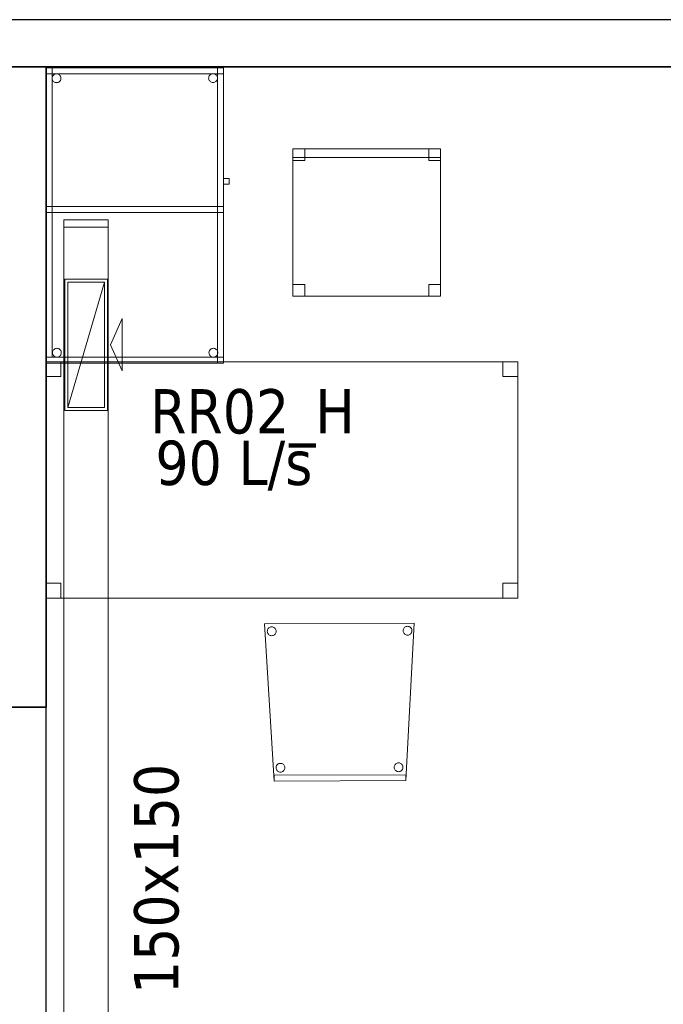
# Model space of a CAD drawing. Header units: metres. Extents: x 397.7 to 427.5, y 12.7 to 28.4.
# Tile 139 of 142: x 421.4 to 423.6, y 24.9 to 28.2. Entities that reach past the tile are written whole.
import ezdxf

# ---------------------------------------------------------------- set-up
doc = ezdxf.new("R2010")
doc.units = ezdxf.units.M
doc.layers.add('01_SUELOS', color=7, linetype='Continuous', lineweight=25, true_color=0x007f00)
for name, color, linetype, lineweight in [('02_MOBILIARIO', 7, 'Continuous', 18), ('A-DETL-____-MBND', 7, 'Continuous', 18), ('A-WALL-____-MCUT', 7, 'Continuous', 25), ('A-WALL-____-OTLN', 7, 'Continuous', 25), ('M-HVAC-CDFF-IDEN', 7, 'Continuous', 30), ('M-HVAC-CDFF-OTLN', 7, 'Continuous', 18), ('M-HVAC-DUCT-IDEN', 7, 'Continuous', 30), ('M-HVAC-DUCT-OTLN', 7, 'Continuous', 18)]:
    doc.layers.add(name, color=color, linetype=linetype, lineweight=lineweight)
doc.styles.add('Tahoma_2', font='tahoma.ttf', dxfattribs={"height": 0.15})

# ---------------------------------------------------------------- blocks, each defined once
blk = doc.blocks.new('Family - LONDR55-XX_ZZ-ARQ-CAA-M3D-Londres55-152793-05_CLI_AIRE_P2')
at = {"layer": '01_SUELOS', "color": 9, "true_color": 0xaad4aa}
for p, q in [((23.2098, 14.9476), (23.2098, 12.7788)), ((23.2098, 12.7788), (23.2098, 14.9476)), ((28.5137, 14.9476), (23.2098, 14.9476)), ((23.2098, 14.9476), (28.5137, 14.9476)), ((23.2098, 12.7788), (18.6298, 12.7788)), ((18.6298, 12.7788), (23.2098, 12.7788))]:
    blk.add_line(p, q, dxfattribs=at)
blk = doc.blocks.new('Family - Cadira confident_P2-152872-05_CLI_AIRE_P2')
at = {"layer": 'A-DETL-____-MBND', "color": 253, "true_color": 0xaaaaaa}
for p, q in [((0, 0.5325), (0.5065, 0.5347)), ((0.5065, 0.5347), (0, 0.5325)), ((0.5065, 0.5347), (0.4788, 0.0019)), ((0.4788, 0.0019), (0.5065, 0.5347)), ((0.0323, 0), (0, 0.5325)), ((0, 0.5325), (0.0323, 0)), ((0.0094, 0.5074), (0.0096, 0.51)), ((0.0096, 0.51), (0.0094, 0.5074)), ((0.0096, 0.5048), (0.0094, 0.5074)), ((0.0094, 0.5074), (0.0096, 0.5048)), ((0.0096, 0.51), (0.0103, 0.5125)), ((0.0103, 0.5125), (0.0096, 0.51)), ((0.0103, 0.5023), (0.0096, 0.5048)), ((0.0096, 0.5048), (0.0103, 0.5023)), ((0.0103, 0.5125), (0.0114, 0.5149)), ((0.0114, 0.5149), (0.0103, 0.5125)), ((0.0114, 0.5), (0.0103, 0.5023)), ((0.0103, 0.5023), (0.0114, 0.5)), ((0.0114, 0.5149), (0.0128, 0.517)), ((0.0128, 0.517), (0.0114, 0.5149)), ((0.0128, 0.517), (0.0147, 0.5189)), ((0.0147, 0.5189), (0.0128, 0.517)), ((0.0147, 0.5189), (0.0168, 0.5204)), ((0.0168, 0.5204), (0.0147, 0.5189)), ((0.0168, 0.5204), (0.0192, 0.5215)), ((0.0192, 0.5215), (0.0168, 0.5204)), ((0.0192, 0.5215), (0.0217, 0.5222)), ((0.0217, 0.5222), (0.0192, 0.5215)), ((0.0217, 0.5222), (0.0243, 0.5224)), ((0.0243, 0.5224), (0.0217, 0.5222)), ((0.0243, 0.5224), (0.0269, 0.5222)), ((0.0269, 0.5222), (0.0243, 0.5224)), ((0.0269, 0.5222), (0.0294, 0.5215)), ((0.0294, 0.5215), (0.0269, 0.5222)), ((0.0294, 0.5215), (0.0317, 0.5204)), ((0.0317, 0.5204), (0.0294, 0.5215)), ((0.0317, 0.5204), (0.0339, 0.519)), ((0.0339, 0.519), (0.0317, 0.5204)), ((0.0339, 0.519), (0.0357, 0.5171)), ((0.0357, 0.5171), (0.0339, 0.519)), ((0.0357, 0.5171), (0.0372, 0.515)), ((0.0372, 0.515), (0.0357, 0.5171)), ((0.0372, 0.515), (0.0383, 0.5127)), ((0.0383, 0.5127), (0.0372, 0.515)), ((0.0384, 0.5024), (0.0373, 0.5001)), ((0.0373, 0.5001), (0.0384, 0.5024)), ((0.0383, 0.5127), (0.039, 0.5101)), ((0.039, 0.5101), (0.0383, 0.5127)), ((0.0391, 0.505), (0.0384, 0.5024)), ((0.0384, 0.5024), (0.0391, 0.505)), ((0.039, 0.5101), (0.0393, 0.5075)), ((0.0393, 0.5075), (0.039, 0.5101)), ((0.0393, 0.5075), (0.0391, 0.505)), ((0.0391, 0.505), (0.0393, 0.5075)), ((0.4694, 0.5094), (0.4696, 0.512)), ((0.4696, 0.512), (0.4694, 0.5094)), ((0.4696, 0.5068), (0.4694, 0.5094)), ((0.4694, 0.5094), (0.4696, 0.5068)), ((0.4696, 0.512), (0.4703, 0.5145)), ((0.4703, 0.5145), (0.4696, 0.512)), ((0.4703, 0.5043), (0.4696, 0.5068)), ((0.4696, 0.5068), (0.4703, 0.5043)), ((0.4703, 0.5145), (0.4714, 0.5169)), ((0.4714, 0.5169), (0.4703, 0.5145)), ((0.4714, 0.502), (0.4703, 0.5043)), ((0.4703, 0.5043), (0.4714, 0.502)), ((0.4714, 0.5169), (0.4728, 0.519)), ((0.4728, 0.519), (0.4714, 0.5169)), ((0.4729, 0.4998), (0.4714, 0.502)), ((0.4714, 0.502), (0.4729, 0.4998)), ((0.4728, 0.519), (0.4747, 0.5209)), ((0.4747, 0.5209), (0.4728, 0.519)), ((0.4747, 0.5209), (0.4768, 0.5224)), ((0.4768, 0.5224), (0.4747, 0.5209)), ((0.4768, 0.5224), (0.4792, 0.5235)), ((0.4792, 0.5235), (0.4768, 0.5224)), ((0.4792, 0.5235), (0.4817, 0.5242)), ((0.4817, 0.5242), (0.4792, 0.5235)), ((0.4817, 0.5242), (0.4843, 0.5244)), ((0.4843, 0.5244), (0.4817, 0.5242)), ((0.4843, 0.5244), (0.4869, 0.5242)), ((0.4869, 0.5242), (0.4843, 0.5244)), ((0.4869, 0.5242), (0.4894, 0.5235)), ((0.4894, 0.5235), (0.4869, 0.5242)), ((0.4894, 0.5235), (0.4917, 0.5224)), ((0.4917, 0.5224), (0.4894, 0.5235)), ((0.4917, 0.5224), (0.4939, 0.521)), ((0.4939, 0.521), (0.4917, 0.5224)), ((0.4939, 0.521), (0.4957, 0.5191)), ((0.4957, 0.5191), (0.4939, 0.521)), ((0.4957, 0.5191), (0.4972, 0.517)), ((0.4972, 0.517), (0.4957, 0.5191)), ((0.4973, 0.5021), (0.4958, 0.4999)), ((0.4958, 0.4999), (0.4973, 0.5021)), ((0.4972, 0.517), (0.4983, 0.5146)), ((0.4983, 0.5146), (0.4972, 0.517)), ((0.4984, 0.5044), (0.4973, 0.5021)), ((0.4973, 0.5021), (0.4984, 0.5044)), ((0.4983, 0.5146), (0.499, 0.5121)), ((0.499, 0.5121), (0.4983, 0.5146)), ((0.4991, 0.5069), (0.4984, 0.5044)), ((0.4984, 0.5044), (0.4991, 0.5069)), ((0.499, 0.5121), (0.4993, 0.5095)), ((0.4993, 0.5095), (0.499, 0.5121)), ((0.4993, 0.5095), (0.4991, 0.5069)), ((0.4991, 0.5069), (0.4993, 0.5095)), ((0.0129, 0.4978), (0.0114, 0.5)), ((0.0114, 0.5), (0.0129, 0.4978)), ((0.0148, 0.496), (0.0129, 0.4978)), ((0.0129, 0.4978), (0.0148, 0.496)), ((0.0169, 0.4945), (0.0148, 0.496)), ((0.0148, 0.496), (0.0169, 0.4945)), ((0.0193, 0.4934), (0.0169, 0.4945)), ((0.0169, 0.4945), (0.0193, 0.4934)), ((0.0218, 0.4928), (0.0193, 0.4934)), ((0.0193, 0.4934), (0.0218, 0.4928)), ((0.0244, 0.4925), (0.0218, 0.4928)), ((0.0218, 0.4928), (0.0244, 0.4925)), ((0.027, 0.4928), (0.0244, 0.4925)), ((0.0244, 0.4925), (0.027, 0.4928)), ((0.0295, 0.4935), (0.027, 0.4928)), ((0.027, 0.4928), (0.0295, 0.4935)), ((0.0319, 0.4946), (0.0295, 0.4935)), ((0.0295, 0.4935), (0.0319, 0.4946)), ((0.034, 0.4961), (0.0319, 0.4946)), ((0.0319, 0.4946), (0.034, 0.4961)), ((0.0358, 0.4979), (0.034, 0.4961)), ((0.034, 0.4961), (0.0358, 0.4979)), ((0.0373, 0.5001), (0.0358, 0.4979)), ((0.0358, 0.4979), (0.0373, 0.5001)), ((0.4748, 0.498), (0.4729, 0.4998)), ((0.4729, 0.4998), (0.4748, 0.498)), ((0.4769, 0.4965), (0.4748, 0.498)), ((0.4748, 0.498), (0.4769, 0.4965)), ((0.4793, 0.4954), (0.4769, 0.4965)), ((0.4769, 0.4965), (0.4793, 0.4954)), ((0.4818, 0.4948), (0.4793, 0.4954)), ((0.4793, 0.4954), (0.4818, 0.4948)), ((0.4844, 0.4945), (0.4818, 0.4948)), ((0.4818, 0.4948), (0.4844, 0.4945)), ((0.487, 0.4948), (0.4844, 0.4945)), ((0.4844, 0.4945), (0.487, 0.4948)), ((0.4895, 0.4955), (0.487, 0.4948)), ((0.487, 0.4948), (0.4895, 0.4955)), ((0.4919, 0.4966), (0.4895, 0.4955)), ((0.4895, 0.4955), (0.4919, 0.4966)), ((0.494, 0.4981), (0.4919, 0.4966)), ((0.4919, 0.4966), (0.494, 0.4981)), ((0.4958, 0.4999), (0.494, 0.4981)), ((0.494, 0.4981), (0.4958, 0.4999)), ((0.039, 0.0451), (0.0393, 0.0477)), ((0.0393, 0.0477), (0.039, 0.0451)), ((0.0393, 0.0425), (0.039, 0.0451)), ((0.039, 0.0451), (0.0393, 0.0425)), ((0.0393, 0.0477), (0.0399, 0.0502)), ((0.0399, 0.0502), (0.0393, 0.0477)), ((0.04, 0.04), (0.0393, 0.0425)), ((0.0393, 0.0425), (0.04, 0.04)), ((0.0399, 0.0502), (0.041, 0.0526)), ((0.041, 0.0526), (0.0399, 0.0502)), ((0.0411, 0.0377), (0.04, 0.04)), ((0.04, 0.04), (0.0411, 0.0377)), ((0.041, 0.0526), (0.0425, 0.0548)), ((0.0425, 0.0548), (0.041, 0.0526)), ((0.0426, 0.0355), (0.0411, 0.0377)), ((0.0411, 0.0377), (0.0426, 0.0355)), ((0.0425, 0.0548), (0.0443, 0.0566)), ((0.0443, 0.0566), (0.0425, 0.0548)), ((0.0444, 0.0337), (0.0426, 0.0355)), ((0.0426, 0.0355), (0.0444, 0.0337)), ((0.0443, 0.0566), (0.0465, 0.0581)), ((0.0465, 0.0581), (0.0443, 0.0566)), ((0.0466, 0.0322), (0.0444, 0.0337)), ((0.0444, 0.0337), (0.0466, 0.0322)), ((0.0465, 0.0581), (0.0488, 0.0592)), ((0.0488, 0.0592), (0.0465, 0.0581)), ((0.0488, 0.0592), (0.0513, 0.0599)), ((0.0513, 0.0599), (0.0488, 0.0592)), ((0.0513, 0.0599), (0.0539, 0.0601)), ((0.0539, 0.0601), (0.0513, 0.0599)), ((0.0539, 0.0601), (0.0565, 0.0599)), ((0.0565, 0.0599), (0.0539, 0.0601)), ((0.0565, 0.0599), (0.059, 0.0593)), ((0.059, 0.0593), (0.0565, 0.0599)), ((0.059, 0.0593), (0.0614, 0.0582)), ((0.0614, 0.0582), (0.059, 0.0593)), ((0.0614, 0.0582), (0.0635, 0.0567)), ((0.0635, 0.0567), (0.0614, 0.0582)), ((0.0636, 0.0338), (0.0615, 0.0323)), ((0.0615, 0.0323), (0.0636, 0.0338)), ((0.0635, 0.0567), (0.0654, 0.0548)), ((0.0654, 0.0548), (0.0635, 0.0567)), ((0.0655, 0.0356), (0.0636, 0.0338)), ((0.0636, 0.0338), (0.0655, 0.0356)), ((0.0654, 0.0548), (0.0669, 0.0527)), ((0.0669, 0.0527), (0.0654, 0.0548)), ((0.067, 0.0378), (0.0655, 0.0356)), ((0.0655, 0.0356), (0.067, 0.0378)), ((0.0669, 0.0527), (0.068, 0.0504)), ((0.068, 0.0504), (0.0669, 0.0527)), ((0.068, 0.0401), (0.067, 0.0378)), ((0.067, 0.0378), (0.068, 0.0401)), ((0.068, 0.0504), (0.0687, 0.0479)), ((0.0687, 0.0479), (0.068, 0.0504)), ((0.0687, 0.0427), (0.068, 0.0401)), ((0.068, 0.0401), (0.0687, 0.0427)), ((0.0687, 0.0479), (0.0689, 0.0453)), ((0.0689, 0.0453), (0.0687, 0.0479)), ((0.0689, 0.0453), (0.0687, 0.0427)), ((0.0687, 0.0427), (0.0689, 0.0453)), ((0.439, 0.0469), (0.4393, 0.0495)), ((0.4393, 0.0495), (0.439, 0.0469)), ((0.4393, 0.0443), (0.439, 0.0469)), ((0.439, 0.0469), (0.4393, 0.0443)), ((0.4393, 0.0495), (0.4399, 0.052)), ((0.4399, 0.052), (0.4393, 0.0495)), ((0.44, 0.0418), (0.4393, 0.0443)), ((0.4393, 0.0443), (0.44, 0.0418)), ((0.4399, 0.052), (0.441, 0.0543)), ((0.441, 0.0543), (0.4399, 0.052)), ((0.4411, 0.0394), (0.44, 0.0418)), ((0.44, 0.0418), (0.4411, 0.0394)), ((0.441, 0.0543), (0.4425, 0.0565)), ((0.4425, 0.0565), (0.441, 0.0543)), ((0.4426, 0.0373), (0.4411, 0.0394)), ((0.4411, 0.0394), (0.4426, 0.0373)), ((0.4425, 0.0565), (0.4443, 0.0583)), ((0.4443, 0.0583), (0.4425, 0.0565)), ((0.4444, 0.0355), (0.4426, 0.0373)), ((0.4426, 0.0373), (0.4444, 0.0355)), ((0.4443, 0.0583), (0.4465, 0.0598)), ((0.4465, 0.0598), (0.4443, 0.0583)), ((0.4466, 0.034), (0.4444, 0.0355)), ((0.4444, 0.0355), (0.4466, 0.034)), ((0.4465, 0.0598), (0.4488, 0.061)), ((0.4488, 0.061), (0.4465, 0.0598)), ((0.4489, 0.0329), (0.4466, 0.034)), ((0.4466, 0.034), (0.4489, 0.0329)), ((0.4488, 0.061), (0.4513, 0.0616)), ((0.4513, 0.0616), (0.4488, 0.061)), ((0.4513, 0.0616), (0.4539, 0.0619)), ((0.4539, 0.0619), (0.4513, 0.0616)), ((0.4539, 0.0619), (0.4565, 0.0617)), ((0.4565, 0.0617), (0.4539, 0.0619)), ((0.4565, 0.0617), (0.459, 0.061)), ((0.459, 0.061), (0.4565, 0.0617)), ((0.459, 0.061), (0.4614, 0.0599)), ((0.4614, 0.0599), (0.459, 0.061)), ((0.4615, 0.034), (0.4591, 0.0329)), ((0.4591, 0.0329), (0.4615, 0.034)), ((0.4614, 0.0599), (0.4635, 0.0584)), ((0.4635, 0.0584), (0.4614, 0.0599)), ((0.4636, 0.0355), (0.4615, 0.034)), ((0.4615, 0.034), (0.4636, 0.0355)), ((0.4635, 0.0584), (0.4654, 0.0566)), ((0.4654, 0.0566), (0.4635, 0.0584)), ((0.4655, 0.0374), (0.4636, 0.0355)), ((0.4636, 0.0355), (0.4655, 0.0374)), ((0.4654, 0.0566), (0.4669, 0.0545)), ((0.4669, 0.0545), (0.4654, 0.0566)), ((0.4669, 0.0395), (0.4655, 0.0374)), ((0.4655, 0.0374), (0.4669, 0.0395)), ((0.4669, 0.0545), (0.468, 0.0521)), ((0.468, 0.0521), (0.4669, 0.0545)), ((0.468, 0.0419), (0.4669, 0.0395)), ((0.4669, 0.0395), (0.468, 0.0419)), ((0.468, 0.0521), (0.4687, 0.0496)), ((0.4687, 0.0496), (0.468, 0.0521)), ((0.4687, 0.0444), (0.468, 0.0419)), ((0.468, 0.0419), (0.4687, 0.0444)), ((0.4687, 0.0496), (0.4689, 0.047)), ((0.4689, 0.047), (0.4687, 0.0496)), ((0.4689, 0.047), (0.4687, 0.0444)), ((0.4687, 0.0444), (0.4689, 0.047)), ((0.0322, 0.02), (0.4787, 0.0219)), ((0.4787, 0.0219), (0.0322, 0.02)), ((0.0323, 0), (0.0322, 0.02)), ((0.0322, 0.02), (0.0323, 0)), ((0.4788, 0.0019), (0.0323, 0)), ((0.0323, 0), (0.4788, 0.0019)), ((0.4788, 0.0019), (0.0323, 0)), ((0.0323, 0), (0.4788, 0.0019)), ((0.0489, 0.0311), (0.0466, 0.0322)), ((0.0466, 0.0322), (0.0489, 0.0311)), ((0.0515, 0.0305), (0.0489, 0.0311)), ((0.0489, 0.0311), (0.0515, 0.0305)), ((0.054, 0.0303), (0.0515, 0.0305)), ((0.0515, 0.0305), (0.054, 0.0303)), ((0.0566, 0.0305), (0.054, 0.0303)), ((0.054, 0.0303), (0.0566, 0.0305)), ((0.0592, 0.0312), (0.0566, 0.0305)), ((0.0566, 0.0305), (0.0592, 0.0312)), ((0.0615, 0.0323), (0.0592, 0.0312)), ((0.0592, 0.0312), (0.0615, 0.0323)), ((0.4514, 0.0322), (0.4489, 0.0329)), ((0.4489, 0.0329), (0.4514, 0.0322)), ((0.454, 0.032), (0.4514, 0.0322)), ((0.4514, 0.0322), (0.454, 0.032)), ((0.4566, 0.0322), (0.454, 0.032)), ((0.454, 0.032), (0.4566, 0.0322)), ((0.4591, 0.0329), (0.4566, 0.0322)), ((0.4566, 0.0322), (0.4591, 0.0329)), ((0.4787, 0.0219), (0.4788, 0.0019)), ((0.4788, 0.0019), (0.4787, 0.0219))]:
    blk.add_line(p, q, dxfattribs=at)
blk = doc.blocks.new('Family - Taula 100X60_P2-152937-05_CLI_AIRE_P2')
at = {"layer": 'A-DETL-____-MBND', "color": 253, "true_color": 0xaaaaaa}
for p, q in [((0, 0), (0, 1)), ((0, 1), (0.58, 1)), ((0, 1), (0, 0)), ((0.58, 1), (0, 1)), ((0, 0.02), (0, 1)), ((0, 1), (0.02, 1)), ((0, 1), (0.02, 1)), ((0, 1), (0, 0.02)), ((0, 0.98), (0, 1)), ((0, 1), (0, 0.98)), ((0, 1), (0.6, 1)), ((0.6, 1), (0, 1)), ((0.6, 1), (0, 1)), ((0, 1), (0.6, 1)), ((0, 1), (0, 0)), ((0, 0), (0, 1)), ((0.6, 1), (0, 1)), ((0, 1), (0.6, 1)), ((0, 1), (0, 0)), ((0, 0), (0, 1)), ((0.6, 0.98), (0, 0.98)), ((0, 0.98), (0.6, 0.98)), ((0.02, 1), (0.02, 0.02)), ((0.02, 0.02), (0.02, 1)), ((0.02, 0.9647), (0.0203, 0.9673)), ((0.0203, 0.9673), (0.02, 0.9647)), ((0.0203, 0.9673), (0.0209, 0.9698)), ((0.0209, 0.9698), (0.0203, 0.9673)), ((0.0209, 0.9698), (0.022, 0.9722)), ((0.022, 0.9722), (0.0209, 0.9698)), ((0.022, 0.9722), (0.0235, 0.9743)), ((0.0235, 0.9743), (0.022, 0.9722)), ((0.0235, 0.9743), (0.0254, 0.9762)), ((0.0254, 0.9762), (0.0235, 0.9743)), ((0.0254, 0.9762), (0.0275, 0.9776)), ((0.0275, 0.9776), (0.0254, 0.9762)), ((0.0275, 0.9776), (0.0299, 0.9787)), ((0.0299, 0.9787), (0.0275, 0.9776)), ((0.0299, 0.9787), (0.0324, 0.9794)), ((0.0324, 0.9794), (0.0299, 0.9787)), ((0.0324, 0.9794), (0.035, 0.9796)), ((0.035, 0.9796), (0.0324, 0.9794)), ((0.035, 0.9796), (0.0376, 0.9794)), ((0.0376, 0.9794), (0.035, 0.9796)), ((0.0376, 0.9794), (0.0401, 0.9787)), ((0.0401, 0.9787), (0.0376, 0.9794)), ((0.0401, 0.9787), (0.0424, 0.9776)), ((0.0424, 0.9776), (0.0401, 0.9787)), ((0.0424, 0.9776), (0.0446, 0.9762)), ((0.0446, 0.9762), (0.0424, 0.9776)), ((0.0446, 0.9762), (0.0464, 0.9743)), ((0.0464, 0.9743), (0.0446, 0.9762)), ((0.0464, 0.9743), (0.0479, 0.9722)), ((0.0479, 0.9722), (0.0464, 0.9743)), ((0.0479, 0.9722), (0.049, 0.9698)), ((0.049, 0.9698), (0.0479, 0.9722)), ((0.049, 0.9698), (0.0497, 0.9673)), ((0.0497, 0.9673), (0.049, 0.9698)), ((0.0497, 0.9673), (0.0499, 0.9647)), ((0.0499, 0.9647), (0.0497, 0.9673)), ((0.5501, 0.965), (0.5503, 0.9676)), ((0.5503, 0.9676), (0.5501, 0.965)), ((0.5503, 0.9676), (0.551, 0.9702)), ((0.551, 0.9702), (0.5503, 0.9676)), ((0.551, 0.9702), (0.5521, 0.9725)), ((0.5521, 0.9725), (0.551, 0.9702)), ((0.5521, 0.9725), (0.5536, 0.9746)), ((0.5536, 0.9746), (0.5521, 0.9725)), ((0.5536, 0.9746), (0.5554, 0.9765)), ((0.5554, 0.9765), (0.5536, 0.9746)), ((0.5554, 0.9765), (0.5575, 0.978)), ((0.5575, 0.978), (0.5554, 0.9765)), ((0.5575, 0.978), (0.5599, 0.9791)), ((0.5599, 0.9791), (0.5575, 0.978)), ((0.5599, 0.9791), (0.5624, 0.9798)), ((0.5624, 0.9798), (0.5599, 0.9791)), ((0.5624, 0.9798), (0.565, 0.98)), ((0.565, 0.98), (0.5624, 0.9798)), ((0.565, 0.98), (0.5676, 0.9798)), ((0.5676, 0.9798), (0.565, 0.98)), ((0.5676, 0.9798), (0.5701, 0.9791)), ((0.5701, 0.9791), (0.5676, 0.9798)), ((0.5701, 0.9791), (0.5725, 0.978)), ((0.5725, 0.978), (0.5701, 0.9791)), ((0.5725, 0.978), (0.5746, 0.9765)), ((0.5746, 0.9765), (0.5725, 0.978)), ((0.5746, 0.9765), (0.5764, 0.9746)), ((0.5764, 0.9746), (0.5746, 0.9765)), ((0.5764, 0.9746), (0.5779, 0.9725)), ((0.5779, 0.9725), (0.5764, 0.9746)), ((0.5779, 0.9725), (0.579, 0.9702)), ((0.579, 0.9702), (0.5779, 0.9725)), ((0.579, 0.9702), (0.5797, 0.9676)), ((0.5797, 0.9676), (0.579, 0.9702)), ((0.5797, 0.9676), (0.5799, 0.965)), ((0.5799, 0.965), (0.5797, 0.9676)), ((0.58, 0.51), (0.58, 1)), ((0.58, 1), (0.6, 1)), ((0.58, 1), (0.6, 1)), ((0.58, 1), (0.58, 0.51)), ((0.58, 1), (0.58, 0)), ((0.58, 0), (0.58, 1)), ((0.6, 1), (0.6, 0.51)), ((0.6, 0.51), (0.6, 1)), ((0.6, 1), (0.6, 0.98)), ((0.6, 1), (0.6, 0.98)), ((0.6, 0), (0.6, 1)), ((0.6, 1), (0.6, 0)), ((0.6, 0), (0.6, 1)), ((0.6, 1), (0.6, 0)), ((0.0203, 0.9621), (0.02, 0.9647)), ((0.02, 0.9647), (0.0203, 0.9621)), ((0.0209, 0.9596), (0.0203, 0.9621)), ((0.0203, 0.9621), (0.0209, 0.9596)), ((0.022, 0.9572), (0.0209, 0.9596)), ((0.0209, 0.9596), (0.022, 0.9572)), ((0.0235, 0.9551), (0.022, 0.9572)), ((0.022, 0.9572), (0.0235, 0.9551)), ((0.0254, 0.9533), (0.0235, 0.9551)), ((0.0235, 0.9551), (0.0254, 0.9533)), ((0.0275, 0.9518), (0.0254, 0.9533)), ((0.0254, 0.9533), (0.0275, 0.9518)), ((0.0299, 0.9507), (0.0275, 0.9518)), ((0.0275, 0.9518), (0.0299, 0.9507)), ((0.0324, 0.95), (0.0299, 0.9507)), ((0.0299, 0.9507), (0.0324, 0.95)), ((0.035, 0.9498), (0.0324, 0.95)), ((0.0324, 0.95), (0.035, 0.9498)), ((0.0376, 0.95), (0.035, 0.9498)), ((0.035, 0.9498), (0.0376, 0.95)), ((0.0401, 0.9507), (0.0376, 0.95)), ((0.0376, 0.95), (0.0401, 0.9507)), ((0.0424, 0.9518), (0.0401, 0.9507)), ((0.0401, 0.9507), (0.0424, 0.9518)), ((0.0446, 0.9533), (0.0424, 0.9518)), ((0.0424, 0.9518), (0.0446, 0.9533)), ((0.0464, 0.9551), (0.0446, 0.9533)), ((0.0446, 0.9533), (0.0464, 0.9551)), ((0.0479, 0.9572), (0.0464, 0.9551)), ((0.0464, 0.9551), (0.0479, 0.9572)), ((0.049, 0.9596), (0.0479, 0.9572)), ((0.0479, 0.9572), (0.049, 0.9596)), ((0.0497, 0.9621), (0.049, 0.9596)), ((0.049, 0.9596), (0.0497, 0.9621)), ((0.0499, 0.9647), (0.0497, 0.9621)), ((0.0497, 0.9621), (0.0499, 0.9647)), ((0.5503, 0.9625), (0.5501, 0.965)), ((0.5501, 0.965), (0.5503, 0.9625)), ((0.551, 0.9599), (0.5503, 0.9625)), ((0.5503, 0.9625), (0.551, 0.9599)), ((0.5521, 0.9576), (0.551, 0.9599)), ((0.551, 0.9599), (0.5521, 0.9576)), ((0.5536, 0.9554), (0.5521, 0.9576)), ((0.5521, 0.9576), (0.5536, 0.9554)), ((0.5554, 0.9536), (0.5536, 0.9554)), ((0.5536, 0.9554), (0.5554, 0.9536)), ((0.5575, 0.9521), (0.5554, 0.9536)), ((0.5554, 0.9536), (0.5575, 0.9521)), ((0.5599, 0.951), (0.5575, 0.9521)), ((0.5575, 0.9521), (0.5599, 0.951)), ((0.5624, 0.9503), (0.5599, 0.951)), ((0.5599, 0.951), (0.5624, 0.9503)), ((0.565, 0.9501), (0.5624, 0.9503)), ((0.5624, 0.9503), (0.565, 0.9501)), ((0.5676, 0.9503), (0.565, 0.9501)), ((0.565, 0.9501), (0.5676, 0.9503)), ((0.5701, 0.951), (0.5676, 0.9503)), ((0.5676, 0.9503), (0.5701, 0.951)), ((0.5725, 0.9521), (0.5701, 0.951)), ((0.5701, 0.951), (0.5725, 0.9521)), ((0.5746, 0.9536), (0.5725, 0.9521)), ((0.5725, 0.9521), (0.5746, 0.9536)), ((0.5764, 0.9554), (0.5746, 0.9536)), ((0.5746, 0.9536), (0.5764, 0.9554)), ((0.5779, 0.9576), (0.5764, 0.9554)), ((0.5764, 0.9554), (0.5779, 0.9576)), ((0.579, 0.9599), (0.5779, 0.9576)), ((0.5779, 0.9576), (0.579, 0.9599)), ((0.5797, 0.9625), (0.579, 0.9599)), ((0.579, 0.9599), (0.5797, 0.9625)), ((0.5799, 0.965), (0.5797, 0.9625)), ((0.5797, 0.9625), (0.5799, 0.965)), ((0.6, 0.6056), (0.6, 0.6256)), ((0.6, 0.6256), (0.62, 0.6256)), ((0.6, 0.6256), (0.6, 0.6056)), ((0.62, 0.6256), (0.6, 0.6256)), ((0.62, 0.6056), (0.6, 0.6056)), ((0.6, 0.6056), (0.62, 0.6056)), ((0.62, 0.6256), (0.62, 0.6056)), ((0.62, 0.6056), (0.62, 0.6256)), ((0, 0.51), (0, 0.53)), ((0, 0.53), (0, 0.51)), ((0, 0.53), (0.6, 0.53)), ((0.6, 0.53), (0, 0.53)), ((0, 0.51), (0, 0.53)), ((0, 0.53), (0, 0.51)), ((0, 0.53), (0.58, 0.53)), ((0.58, 0.53), (0, 0.53)), ((0.6, 0.51), (0, 0.51)), ((0, 0.51), (0.6, 0.51)), ((0.58, 0.51), (0, 0.51)), ((0, 0.51), (0.58, 0.51)), ((0.58, 0.53), (0.58, 0.51)), ((0.58, 0.53), (0.58, 0.51)), ((0.6, 0.51), (0.58, 0.51)), ((0.58, 0.51), (0.6, 0.51)), ((0.6, 0.53), (0.6, 0.51)), ((0.6, 0.53), (0.6, 0.51)), ((0.0212, 0.035), (0.0215, 0.0376)), ((0.0215, 0.0376), (0.0212, 0.035)), ((0.0215, 0.0324), (0.0212, 0.035)), ((0.0212, 0.035), (0.0215, 0.0324)), ((0.0215, 0.0376), (0.0221, 0.0401)), ((0.0221, 0.0401), (0.0215, 0.0376)), ((0.0221, 0.0401), (0.0232, 0.0425)), ((0.0232, 0.0425), (0.0221, 0.0401)), ((0.0232, 0.0425), (0.0247, 0.0446)), ((0.0247, 0.0446), (0.0232, 0.0425)), ((0.0247, 0.0446), (0.0266, 0.0464)), ((0.0266, 0.0464), (0.0247, 0.0446)), ((0.0266, 0.0464), (0.0287, 0.0479)), ((0.0287, 0.0479), (0.0266, 0.0464)), ((0.0287, 0.0479), (0.0311, 0.049)), ((0.0311, 0.049), (0.0287, 0.0479)), ((0.0311, 0.049), (0.0336, 0.0497)), ((0.0336, 0.0497), (0.0311, 0.049)), ((0.0336, 0.0497), (0.0362, 0.0499)), ((0.0362, 0.0499), (0.0336, 0.0497)), ((0.0362, 0.0499), (0.0388, 0.0497)), ((0.0388, 0.0497), (0.0362, 0.0499)), ((0.0388, 0.0497), (0.0413, 0.049)), ((0.0413, 0.049), (0.0388, 0.0497)), ((0.0413, 0.049), (0.0436, 0.0479)), ((0.0436, 0.0479), (0.0413, 0.049)), ((0.0436, 0.0479), (0.0458, 0.0464)), ((0.0458, 0.0464), (0.0436, 0.0479)), ((0.0458, 0.0464), (0.0476, 0.0446)), ((0.0476, 0.0446), (0.0458, 0.0464)), ((0.0476, 0.0446), (0.0491, 0.0425)), ((0.0491, 0.0425), (0.0476, 0.0446)), ((0.0491, 0.0425), (0.0502, 0.0401)), ((0.0502, 0.0401), (0.0491, 0.0425)), ((0.0502, 0.0401), (0.0509, 0.0376)), ((0.0509, 0.0376), (0.0502, 0.0401)), ((0.0509, 0.0376), (0.0511, 0.035)), ((0.0511, 0.035), (0.0509, 0.0376)), ((0.0511, 0.035), (0.0509, 0.0324)), ((0.0509, 0.0324), (0.0511, 0.035)), ((0.5512, 0.035), (0.5515, 0.0376)), ((0.5515, 0.0376), (0.5512, 0.035)), ((0.5515, 0.0324), (0.5512, 0.035)), ((0.5512, 0.035), (0.5515, 0.0324)), ((0.5515, 0.0376), (0.5521, 0.0401)), ((0.5521, 0.0401), (0.5515, 0.0376)), ((0.5521, 0.0401), (0.5532, 0.0425)), ((0.5532, 0.0425), (0.5521, 0.0401)), ((0.5532, 0.0425), (0.5547, 0.0446)), ((0.5547, 0.0446), (0.5532, 0.0425)), ((0.5547, 0.0446), (0.5566, 0.0464)), ((0.5566, 0.0464), (0.5547, 0.0446)), ((0.5566, 0.0464), (0.5587, 0.0479)), ((0.5587, 0.0479), (0.5566, 0.0464)), ((0.5587, 0.0479), (0.5611, 0.049)), ((0.5611, 0.049), (0.5587, 0.0479)), ((0.5611, 0.049), (0.5636, 0.0497)), ((0.5636, 0.0497), (0.5611, 0.049)), ((0.5636, 0.0497), (0.5662, 0.0499)), ((0.5662, 0.0499), (0.5636, 0.0497)), ((0.5662, 0.0499), (0.5688, 0.0497)), ((0.5688, 0.0497), (0.5662, 0.0499)), ((0.5688, 0.0497), (0.5713, 0.049)), ((0.5713, 0.049), (0.5688, 0.0497)), ((0.5713, 0.049), (0.5736, 0.0479)), ((0.5736, 0.0479), (0.5713, 0.049)), ((0.5736, 0.0479), (0.5758, 0.0464)), ((0.5758, 0.0464), (0.5736, 0.0479)), ((0.5758, 0.0464), (0.5776, 0.0446)), ((0.5776, 0.0446), (0.5758, 0.0464)), ((0.5776, 0.0446), (0.5791, 0.0425)), ((0.5791, 0.0425), (0.5776, 0.0446)), ((0.5791, 0.0425), (0.5802, 0.0401)), ((0.5802, 0.0401), (0.5791, 0.0425)), ((0.5802, 0.0401), (0.5809, 0.0376)), ((0.5809, 0.0376), (0.5802, 0.0401)), ((0.5809, 0.0376), (0.5811, 0.035)), ((0.5811, 0.035), (0.5809, 0.0376)), ((0.5811, 0.035), (0.5809, 0.0324)), ((0.5809, 0.0324), (0.5811, 0.035)), ((0.02, 0.02), (0, 0.02)), ((0, 0.02), (0.02, 0.02)), ((0, 0), (0, 0.02)), ((0, 0.02), (0, 0)), ((0, 0.02), (0.6, 0.02)), ((0.6, 0.02), (0, 0.02)), ((0.58, 0), (0, 0)), ((0, 0), (0.58, 0)), ((0, 0), (0.6, 0)), ((0, 0), (0.6, 0)), ((0.6, 0), (0, 0)), ((0, 0), (0.6, 0)), ((0.6, 0), (0, 0)), ((0.0221, 0.0299), (0.0215, 0.0324)), ((0.0215, 0.0324), (0.0221, 0.0299)), ((0.0232, 0.0275), (0.0221, 0.0299)), ((0.0221, 0.0299), (0.0232, 0.0275)), ((0.0247, 0.0254), (0.0232, 0.0275)), ((0.0232, 0.0275), (0.0247, 0.0254)), ((0.0266, 0.0236), (0.0247, 0.0254)), ((0.0247, 0.0254), (0.0266, 0.0236)), ((0.0287, 0.0221), (0.0266, 0.0236)), ((0.0266, 0.0236), (0.0287, 0.0221)), ((0.0311, 0.021), (0.0287, 0.0221)), ((0.0287, 0.0221), (0.0311, 0.021)), ((0.0336, 0.0203), (0.0311, 0.021)), ((0.0311, 0.021), (0.0336, 0.0203)), ((0.0362, 0.0201), (0.0336, 0.0203)), ((0.0336, 0.0203), (0.0362, 0.0201)), ((0.0388, 0.0203), (0.0362, 0.0201)), ((0.0362, 0.0201), (0.0388, 0.0203)), ((0.0413, 0.021), (0.0388, 0.0203)), ((0.0388, 0.0203), (0.0413, 0.021)), ((0.0436, 0.0221), (0.0413, 0.021)), ((0.0413, 0.021), (0.0436, 0.0221)), ((0.0458, 0.0236), (0.0436, 0.0221)), ((0.0436, 0.0221), (0.0458, 0.0236)), ((0.0476, 0.0254), (0.0458, 0.0236)), ((0.0458, 0.0236), (0.0476, 0.0254)), ((0.0491, 0.0275), (0.0476, 0.0254)), ((0.0476, 0.0254), (0.0491, 0.0275)), ((0.0502, 0.0299), (0.0491, 0.0275)), ((0.0491, 0.0275), (0.0502, 0.0299)), ((0.0509, 0.0324), (0.0502, 0.0299)), ((0.0502, 0.0299), (0.0509, 0.0324)), ((0.5521, 0.0299), (0.5515, 0.0324)), ((0.5515, 0.0324), (0.5521, 0.0299)), ((0.5532, 0.0275), (0.5521, 0.0299)), ((0.5521, 0.0299), (0.5532, 0.0275)), ((0.5547, 0.0254), (0.5532, 0.0275)), ((0.5532, 0.0275), (0.5547, 0.0254)), ((0.5566, 0.0236), (0.5547, 0.0254)), ((0.5547, 0.0254), (0.5566, 0.0236)), ((0.5587, 0.0221), (0.5566, 0.0236)), ((0.5566, 0.0236), (0.5587, 0.0221)), ((0.5611, 0.021), (0.5587, 0.0221)), ((0.5587, 0.0221), (0.5611, 0.021)), ((0.5636, 0.0203), (0.5611, 0.021)), ((0.5611, 0.021), (0.5636, 0.0203)), ((0.5662, 0.0201), (0.5636, 0.0203)), ((0.5636, 0.0203), (0.5662, 0.0201)), ((0.5688, 0.0203), (0.5662, 0.0201)), ((0.5662, 0.0201), (0.5688, 0.0203)), ((0.5713, 0.021), (0.5688, 0.0203)), ((0.5688, 0.0203), (0.5713, 0.021)), ((0.5736, 0.0221), (0.5713, 0.021)), ((0.5713, 0.021), (0.5736, 0.0221)), ((0.5758, 0.0236), (0.5736, 0.0221)), ((0.5736, 0.0221), (0.5758, 0.0236)), ((0.5776, 0.0254), (0.5758, 0.0236)), ((0.5758, 0.0236), (0.5776, 0.0254)), ((0.5791, 0.0275), (0.5776, 0.0254)), ((0.5776, 0.0254), (0.5791, 0.0275)), ((0.5802, 0.0299), (0.5791, 0.0275)), ((0.5791, 0.0275), (0.5802, 0.0299)), ((0.5809, 0.0324), (0.5802, 0.0299)), ((0.5802, 0.0299), (0.5809, 0.0324)), ((0.6, 0.02), (0.6, 0)), ((0.6, 0.02), (0.6, 0)), ((0.6, 0), (0, 0))]:
    blk.add_line(p, q, dxfattribs=at)
blk = doc.blocks.new('Family - Cadira d_Oficina_P2-152950-05_CLI_AIRE_P2')
at = {"layer": 'A-DETL-____-MBND', "color": 253, "true_color": 0xaaaaaa}
for p, q in [((0, 0.47), (0, 0.5)), ((0, 0.5), (0.5, 0.5)), ((0.5, 0.5), (0, 0.5)), ((0, 0.5), (0, 0.47)), ((0, 0.46), (0, 0.5)), ((0, 0.5), (0.04, 0.5)), ((0.04, 0.5), (0, 0.5)), ((0, 0.5), (0, 0.46)), ((0, 0), (0, 0.5)), ((0, 0.5), (0.5, 0.5)), ((0.5, 0.5), (0, 0.5)), ((0, 0.5), (0, 0)), ((0.5, 0.47), (0, 0.47)), ((0, 0.47), (0.5, 0.47)), ((0.04, 0.5), (0.04, 0.46)), ((0.04, 0.46), (0.04, 0.5)), ((0.46, 0.46), (0.46, 0.5)), ((0.46, 0.5), (0.5, 0.5)), ((0.5, 0.5), (0.46, 0.5)), ((0.46, 0.5), (0.46, 0.46)), ((0.5, 0.5), (0.5, 0.46)), ((0.5, 0.46), (0.5, 0.5)), ((0.5, 0.5), (0.5, 0.47)), ((0.5, 0.47), (0.5, 0.5)), ((0.5, 0.5), (0.5, 0)), ((0.5, 0), (0.5, 0.5)), ((0.04, 0.46), (0, 0.46)), ((0, 0.46), (0.04, 0.46)), ((0.5, 0.46), (0.46, 0.46)), ((0.46, 0.46), (0.5, 0.46)), ((0, 0), (0, 0.04)), ((0, 0.04), (0.04, 0.04)), ((0.04, 0.04), (0, 0.04)), ((0, 0.04), (0, 0)), ((0.04, 0.04), (0.04, 0)), ((0.04, 0), (0.04, 0.04)), ((0.46, 0), (0.46, 0.04)), ((0.46, 0.04), (0.5, 0.04)), ((0.5, 0.04), (0.46, 0.04)), ((0.46, 0.04), (0.46, 0)), ((0.5, 0.04), (0.5, 0)), ((0.5, 0), (0.5, 0.04)), ((0.04, 0), (0, 0)), ((0, 0), (0.04, 0)), ((0.5, 0), (0, 0)), ((0, 0), (0.5, 0)), ((0.5, 0), (0.46, 0)), ((0.46, 0), (0.5, 0))]:
    blk.add_line(p, q, dxfattribs=at)
blk = doc.blocks.new('Family - Evans P2-153044-05_CLI_AIRE_P2')
at = {"layer": 'A-WALL-____-MCUT', "color": 253, "true_color": 0xaaaaaa}
for p, q in [((3.8635, 0.17), (0, 0.17)), ((0, 0.17), (0, 0)), ((3.8635, 0), (3.8635, 0.17)), ((0, 0), (3.8635, 0))]:
    blk.add_line(p, q, dxfattribs=at)
at = {"layer": 'A-WALL-____-OTLN', "color": 253, "true_color": 0xaaaaaa}
for p, q in [((3.8635, 0.17), (0, 0.17)), ((0, 0.17), (0, 0)), ((3.8635, 0), (3.8635, 0.17)), ((0, 0), (3.8635, 0))]:
    blk.add_line(p, q, dxfattribs=at)
at = {"layer": 'A-WALL-____-OTLN', "color": 253, "lineweight": 18, "true_color": 0xaaaaaa}
blk.add_line((0, 0), (3.8635, 0), dxfattribs=at)
blk = doc.blocks.new('Family - Taula 160X80_P2-153046-05_CLI_AIRE_P2')
at = {"layer": 'A-DETL-____-MBND', "color": 253, "true_color": 0xaaaaaa}
for p, q in [((0, 0.7501), (0, 0.8001)), ((0, 0.8001), (0.05, 0.8001)), ((0, 0.8001), (0, 0.7501)), ((0.05, 0.8001), (0, 0.8001)), ((0, 0), (0, 0.8001)), ((0, 0.8001), (1.5969, 0.8001)), ((0, 0.8001), (0, 0)), ((1.5969, 0.8001), (0, 0.8001)), ((0.05, 0.8001), (0.05, 0.7501)), ((0.05, 0.7501), (0.05, 0.8001)), ((1.5469, 0.7501), (1.5469, 0.8001)), ((1.5469, 0.8001), (1.5969, 0.8001)), ((1.5469, 0.8001), (1.5469, 0.7501)), ((1.5969, 0.8001), (1.5469, 0.8001)), ((1.5969, 0.8001), (1.5969, 0)), ((1.5969, 0), (1.5969, 0.8001)), ((1.5969, 0.8001), (1.5969, 0.7501)), ((1.5969, 0.7501), (1.5969, 0.8001)), ((0.05, 0.7501), (0, 0.7501)), ((0, 0.7501), (0.05, 0.7501)), ((1.5969, 0.7501), (1.5469, 0.7501)), ((1.5469, 0.7501), (1.5969, 0.7501)), ((0, 0), (0, 0.05)), ((0, 0.05), (0.05, 0.05)), ((0, 0.05), (0, 0)), ((0.05, 0.05), (0, 0.05)), ((0.05, 0.05), (0.05, 0)), ((0.05, 0), (0.05, 0.05)), ((1.5469, 0), (1.5469, 0.05)), ((1.5469, 0.05), (1.5969, 0.05)), ((1.5469, 0.05), (1.5469, 0)), ((1.5969, 0.05), (1.5469, 0.05)), ((1.5969, 0.05), (1.5969, 0)), ((1.5969, 0), (1.5969, 0.05)), ((0.05, 0), (0, 0)), ((0, 0), (0.05, 0)), ((1.5969, 0), (0, 0)), ((0, 0), (1.5969, 0)), ((1.5969, 0), (1.5469, 0)), ((1.5469, 0), (1.5969, 0))]:
    blk.add_line(p, q, dxfattribs=at)
blk = doc.blocks.new('Family - Evans P2-153127-05_CLI_AIRE_P2')
at = {"layer": 'A-WALL-____-MCUT', "color": 253, "true_color": 0xaaaaaa}
for p, q in [((25.5877, 0.16), (0.0332, 0.16)), ((0, 0), (25.556, 0))]:
    blk.add_line(p, q, dxfattribs=at)
at = {"layer": 'A-WALL-____-OTLN', "color": 253, "true_color": 0xaaaaaa}
for p, q in [((25.5877, 0.16), (0.0332, 0.16)), ((0, 0), (25.556, 0))]:
    blk.add_line(p, q, dxfattribs=at)
at = {"layer": 'A-WALL-____-OTLN', "color": 253, "lineweight": 18, "true_color": 0xaaaaaa}
blk.add_line((0, 0), (25.556, 0), dxfattribs=at)
blk = doc.blocks.new('LONDR55-XX_ZZ-ARQ-CAA-M3D-Londres55_ifc-1-05_CLI_AIRE_P2')
at = {"layer": '01_SUELOS', "color": 253, "lineweight": 18, "true_color": 0xaaaaaa}
blk.add_blockref('Family - LONDR55-XX_ZZ-ARQ-CAA-M3D-Londres55-152793-05_CLI_AIRE_P2', (398.2971, 13.1206), dxfattribs=at)
at = {"layer": '02_MOBILIARIO', "color": 253, "lineweight": 18, "true_color": 0xaaaaaa}
for name, p in [('Family - Taula 100X60_P2-152937-05_CLI_AIRE_P2', (421.507, 27.0652)), ('Family - Cadira d_Oficina_P2-152950-05_CLI_AIRE_P2', (422.3427, 27.2913)), ('Family - Taula 160X80_P2-153046-05_CLI_AIRE_P2', (421.507, 26.2692)), ('Family - Cadira confident_P2-152872-05_CLI_AIRE_P2', (422.2464, 25.6489))]:
    blk.add_blockref(name, p, dxfattribs=at)
at = {"layer": 'A-WALL-____-OTLN', "color": 253, "lineweight": 18, "true_color": 0xaaaaaa}
for name, p, rotation in [('Family - Evans P2-153127-05_CLI_AIRE_P2', (426.8464, 28.2282), 180), ('Family - Evans P2-153044-05_CLI_AIRE_P2', (421.507, 24.2048), 90)]:
    blk.add_blockref(name, p, dxfattribs=dict(at, rotation=rotation))
blk = doc.blocks.new('ZYR_03_06_04_01 Reixa Sostre Retorn - RR02_H-479512-05_CLI_AIRE_P2')
at = {"layer": 'M-HVAC-CDFF-OTLN', "color": 40, "true_color": 0xffbf00}
for p, q in [((0.2225, 0.0725), (-0.2225, 0.0725)), ((-0.2225, 0.0725), (-0.2225, -0.0725)), ((-0.2225, -0.0725), (-0.2225, 0.0725)), ((-0.2225, 0.0725), (0.2225, 0.0725)), ((0.2225, -0.0725), (0.2225, 0.0725)), ((0.2225, 0.0725), (0.2225, -0.0725)), ((0.2125, 0.0625), (-0.2125, 0.0625)), ((-0.2125, 0.0625), (-0.2125, -0.0625)), ((-0.2125, -0.0625), (-0.2125, 0.0625)), ((-0.2125, 0.0625), (0.2125, 0.0625)), ((-0.2125, -0.0625), (-0.2125, 0.0625)), ((-0.2125, 0.0625), (0.2125, 0.0625)), ((0.2125, 0.0625), (-0.2125, 0.0625)), ((-0.2125, 0.0625), (-0.2125, -0.0625)), ((0.2125, -0.0625), (0.2125, 0.0625)), ((0.2125, 0.0625), (0.2125, -0.0625)), ((0.2125, 0.0625), (0.2125, -0.0625)), ((0.2125, -0.0625), (0.2125, 0.0625)), ((-0.2125, -0.0625), (0.2125, -0.0625)), ((0.2125, -0.0625), (-0.2125, -0.0625)), ((0.2125, -0.0625), (-0.2125, -0.0625)), ((-0.2125, -0.0625), (0.2125, -0.0625)), ((-0.2225, -0.0725), (0.2225, -0.0725)), ((0.2225, -0.0725), (-0.2225, -0.0725)), ((-0.0885, -0.1216), (0, -0.0829)), ((0.0885, -0.1216), (0, -0.0829)), ((-0.0885, -0.1226), (-0.0885, -0.1216)), ((0.0885, -0.1226), (-0.0885, -0.1226)), ((0.0885, -0.1226), (0.0885, -0.1216))]:
    blk.add_line(p, q, dxfattribs=at)
blk = doc.blocks.new('M_Remate rectangular - Estándar-481061-05_CLI_AIRE_P2')
at = {"layer": 'M-HVAC-DUCT-OTLN', "color": 40, "true_color": 0xffbf00}
for p, q in [((0, 0.075), (0, -0.075)), ((0, -0.075), (0, 0.075)), ((0, 0.075), (0.025, 0.075)), ((0.025, 0.075), (0, 0.075)), ((0.025, 0.075), (0.025, -0.075)), ((0.025, -0.075), (0.025, 0.075)), ((0.025, -0.075), (0, -0.075)), ((0.025, -0.075), (0, -0.075))]:
    blk.add_line(p, q, dxfattribs=at)
blk = doc.blocks.new('MEP_15_03 Injerto Conducte - Mínimo-479791-05_CLI_AIRE_P2')
at = {"layer": 'M-HVAC-DUCT-OTLN', "color": 40, "true_color": 0xffbf00}
for p, q in [((421.7047, 27.3396), (421.5797, 27.3396)), ((421.5797, 27.3396), (421.5797, 26.9146)), ((421.7047, 27.3396), (421.5797, 27.3396)), ((421.5797, 27.3396), (421.5797, 26.9146)), ((421.7047, 26.9146), (421.7047, 27.3396)), ((421.7047, 26.9146), (421.7047, 27.3396)), ((421.5797, 26.9146), (421.7047, 26.9146)), ((421.5797, 26.9146), (421.7047, 26.9146))]:
    blk.add_line(p, q, dxfattribs=at)

msp = doc.modelspace()

# ---------------------------------------------------------------- linework, layer by layer
at = {"layer": 'M-HVAC-DUCT-OTLN', "color": 40, "true_color": 0xffbf00}
for p, q in [((421.5672, 27.5252), (421.7172, 27.5252)), ((421.5672, 24.3895), (421.5672, 27.5252)), ((421.7172, 27.5252), (421.7172, 24.3895)), ((421.7047, 27.3396), (421.5797, 27.3396)), ((421.5797, 27.3396), (421.5797, 26.9146)), ((421.7047, 27.3396), (421.5797, 26.9146)), ((421.7047, 26.9146), (421.7047, 27.3396)), ((421.5797, 26.9146), (421.7047, 26.9146))]:
    msp.add_line(p, q, dxfattribs=at)

# ---------------------------------------------------------------- block references
at = {"lineweight": 5}
msp.add_blockref('LONDR55-XX_ZZ-ARQ-CAA-M3D-Londres55_ifc-1-05_CLI_AIRE_P2', (0, 0), dxfattribs=at)
at = {"layer": 'M-HVAC-CDFF-OTLN', "color": 40, "true_color": 0xffbf00, "rotation": 89.99999999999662}
msp.add_blockref('ZYR_03_06_04_01 Reixa Sostre Retorn - RR02_H-479512-05_CLI_AIRE_P2', (421.6422, 27.1271), dxfattribs=at)
at = {"layer": 'M-HVAC-DUCT-OTLN', "color": 40, "true_color": 0xffbf00, "rotation": 90}
msp.add_blockref('M_Remate rectangular - Estándar-481061-05_CLI_AIRE_P2', (421.6422, 27.5252), dxfattribs=at)
at = {"layer": 'M-HVAC-DUCT-OTLN', "color": 40, "true_color": 0xffbf00}
msp.add_blockref('MEP_15_03 Injerto Conducte - Mínimo-479791-05_CLI_AIRE_P2', (0, 0), dxfattribs=at)

# ---------------------------------------------------------------- texts
at = {"layer": 'M-HVAC-CDFF-IDEN', "char_height": 0.15, "attachment_point": 1, "style": 'Tahoma_2'}
for s, insert, width in [('RR02_H', (421.859, 26.9768), 0.865822), ('90 L/s', (421.8767, 26.8021), 0.661392)]:
    msp.add_mtext(s, dxfattribs=dict(at, insert=insert, width=width))
at = {"layer": 'M-HVAC-DUCT-IDEN', "insert": (421.8048, 24.9276), "char_height": 0.15, "width": 0.913924, "attachment_point": 1, "rotation": 90, "style": 'Tahoma_2'}
msp.add_mtext('150x150', dxfattribs=at)

doc.saveas('drawing.dxf')
